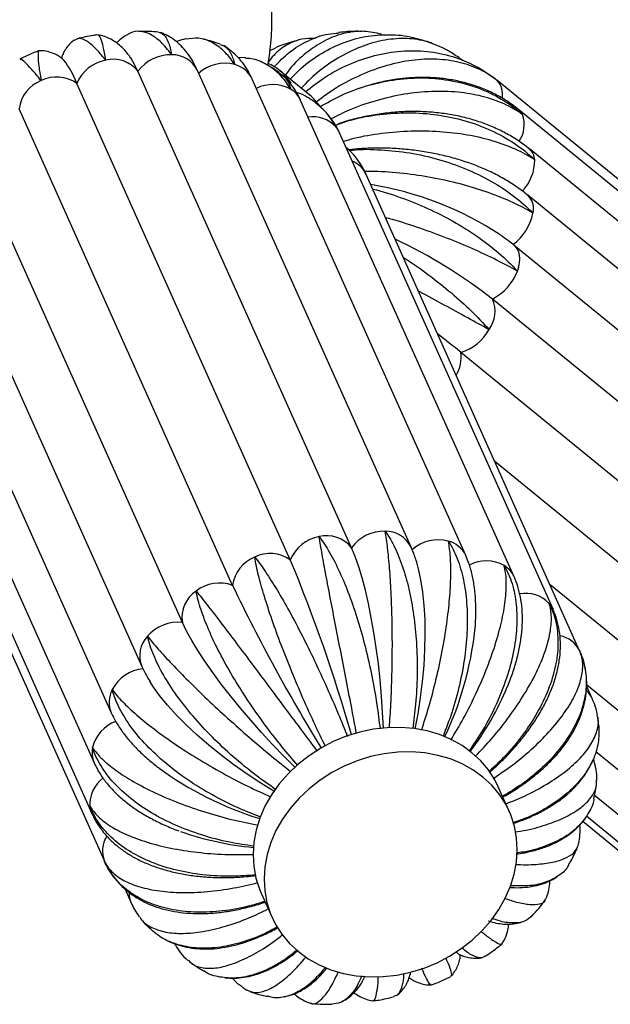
# Model space of a CAD drawing. Header units: millimetres. Extents: x -343 to 343, y -227 to 1579.
# Tile 4 of 6: x 2 to 138, y -227 to 0. Entities that reach past the tile are written whole.
import ezdxf

# ---------------------------------------------------------------- set-up
doc = ezdxf.new("R2010")
doc.units = ezdxf.units.MM

msp = doc.modelspace()

# ---------------------------------------------------------------- linework, layer by layer
at = {"color": 7, "linetype": 'Continuous', "lineweight": 25}
for p, q in [((59.42, -7.13), (60.87, -6.57)), ((53.88, -8.8), (52.23, -8.74)), ((78.39, -121.89), (29.08, -11.89)), ((92.13, -121.73), (42.82, -11.73)), ((68.74, -17.4), (61.84, -11.76)), ((64.25, -124.7), (14.94, -14.7)), ((104.76, -123.7), (55.45, -13.7)), ((63.79, -13.8), (64.35, -14.64)), ((246.69, -123.98), (111.97, -13.98)), ((112.05, -14.05), (111.97, -13.98)), ((115.95, -128.61), (66.63, -18.61)), ((50.93, -130.58), (1.62, -20.58)), ((251.75, -130.78), (117.02, -20.78)), ((124.92, -136.11), (75.61, -26.11)), ((39.34, -139.16), (-9.98, -29.16)), ((254.18, -139.83), (119.46, -29.83)), ((131.07, -145.7), (81.76, -35.7)), ((-19.34, -39.3), (29.97, -149.3)), ((253.82, -150.51), (119.1, -40.51)), ((-26.41, -49.98), (22.9, -159.98)), ((250.7, -162.1), (115.98, -52.1)), ((-30.34, -61.57), (18.97, -171.57)), ((245.65, -174.49), (110.93, -64.49)), ((-30.87, -73.28), (18.44, -183.28)), ((238.34, -186.79), (103.62, -76.79)), ((-27.96, -84.3), (21.35, -194.3)), ((228.98, -197.94), (111.48, -102)), ((218.2, -207.19), (124.24, -130.47)), ((133.98, -156.72), (132.65, -153.77)), ((132.67, -153.49), (207.16, -214.32)), ((135.46, -163), (135.3, -161.08)), ((134.83, -168.93), (196.43, -219.22)), ((114.79, -182.73), (112.27, -177.09)), ((134.5, -179.02), (186.17, -221.2)), ((132.62, -183.82), (177.05, -220.11)), ((131.79, -185.05), (169.72, -216.02)), ((26.02, -200.6), (27.5, -203.89)), ((57.51, -201.64), (60.04, -207.27))]:
    msp.add_line(p, q, dxfattribs=at)
at = {"color": 7, "linetype": 'Continuous', "lineweight": 25, "flags": 128}
for points in [[(29.08, -11.89), (28.22, -10.16), (27.42, -8.83)], [(85.76, -163.52), (85.58, -159.95), (85.33, -156.19), (84.99, -152.43), (84.58, -148.7), (84.1, -145.04), (83.56, -141.48), (82.95, -138.05), (82.29, -134.79), (81.59, -131.72), (80.83, -128.87), (80.04, -126.27), (79.23, -123.94), (78.39, -121.89)], [(93.11, -163.68), (93.76, -160.23), (94.34, -156.5), (94.8, -152.76), (95.14, -149.06), (95.34, -145.43), (95.42, -141.89), (95.36, -138.48), (95.18, -135.23), (94.86, -132.17), (94.42, -129.33), (93.85, -126.74), (93.62, -125.86)], [(65.28, -172.58), (62.76, -170.05), (60.15, -167.32), (57.59, -164.54), (55.11, -161.73), (52.72, -158.92), (50.44, -156.12), (48.31, -153.37), (46.33, -150.69), (44.52, -148.11), (42.9, -145.64), (41.49, -143.31), (40.3, -141.15), (39.34, -139.16)], [(60.44, -178.13), (57.45, -176.29), (54.29, -174.2), (51.22, -172.03), (48.25, -169.79), (45.42, -167.5), (42.74, -165.18), (40.25, -162.85), (37.96, -160.53), (35.9, -158.24), (34.08, -156.01), (32.52, -153.85), (31.81, -152.74)], [(112.27, -177.09), (111.47, -175.51), (110, -173.21), (108.24, -171.11), (106.2, -169.22), (103.91, -167.56), (101.39, -166.16), (98.69, -165.03), (95.82, -164.19), (92.82, -163.64), (89.73, -163.4), (86.59, -163.46), (83.42, -163.82), (80.28, -164.48), (77.18, -165.44), (74.18, -166.67), (71.3, -168.17), (68.58, -169.92), (66.05, -171.9), (63.74, -174.08), (61.69, -176.44), (59.9, -178.95), (58.4, -181.58), (57.22, -184.31), (56.36, -187.1), (55.84, -189.91), (55.65, -192.71), (55.81, -195.48), (56.31, -198.17), (57.15, -200.76), (57.51, -201.64)], [(73.82, -173.8), (71.11, -175.55), (68.58, -177.53), (66.27, -179.71), (64.21, -182.07), (62.42, -184.59), (60.93, -187.22), (59.75, -189.95), (58.89, -192.73), (58.36, -195.54), (58.18, -198.35), (58.34, -201.11), (58.84, -203.81), (59.67, -206.4), (60.83, -208.86), (62.3, -211.15), (64.07, -213.26), (66.11, -215.15), (68.4, -216.8), (70.91, -218.2), (73.62, -219.33), (76.49, -220.17), (79.48, -220.72), (82.57, -220.97), (85.72, -220.91), (88.88, -220.55), (92.03, -219.88), (95.13, -218.93), (98.13, -217.7), (101.01, -216.2), (103.73, -214.45), (106.25, -212.47), (108.56, -210.29), (110.62, -207.93), (112.41, -205.41), (113.9, -202.78), (115.08, -200.05), (115.94, -197.27), (116.47, -194.46), (116.65, -191.65), (116.49, -188.89), (115.99, -186.19), (115.16, -183.6), (114, -181.14), (112.53, -178.85), (110.76, -176.74), (108.72, -174.85), (106.43, -173.2), (103.92, -171.8), (101.21, -170.67), (98.35, -169.83), (95.35, -169.28), (92.26, -169.03), (89.12, -169.09), (85.95, -169.45), (82.8, -170.12), (79.71, -171.07), (76.7, -172.3), (73.82, -173.8)], [(102.53, -215.26), (102.67, -215.38), (103.03, -215.64)], [(91.97, -219.9), (91.96, -220.11), (91.91, -220.51)]]:
    msp.add_lwpolyline(points, dxfattribs=at)
at = {"color": 8, "linetype": 'Continuous', "lineweight": 25, "flags": 128}
for points in [[(117.89, -21.89), (117.51, -21.28), (117.02, -20.78)], [(74.68, -24.67), (75.25, -25.45), (75.61, -26.11)], [(116.68, -58.04), (117, -57.05), (117.19, -56.09), (117.25, -55.18), (117.18, -54.33), (116.99, -53.56), (116.67, -52.89), (116.23, -52.33), (115.98, -52.1)], [(123.99, -134.67), (124.56, -135.45), (124.92, -136.11)], [(18.44, -183.28), (18.16, -182.49), (17.98, -181.54)]]:
    msp.add_lwpolyline(points, dxfattribs=at)
at = {"color": 7, "linetype": 'Continuous', "lineweight": 25}
for centre, radius, start, end in [((0, 0), 60, 349.889, 24.1677), ((36.59, -17.37), 9.29, 88.4059, 143.93), ((-3.55, -21.44), 19.68, 20.0302, 38.1974), ((23.21, -18.15), 8.96, 100.3667, 157.3329), ((23.36, -16.39), 7.27, 38.1849, 104.0721), ((49.13, -19.18), 9.12, 75.4361, 131.702), ((54.64, -20.58), 11.39, 36.5251, 66.7016), ((10.27, -21.41), 8.18, 55.175, 115.8648), ((9.77, -21.68), 8.22, 111.8845, 172.363), ((61.43, -26.32), 11.54, 34.1932, 50.6657), ((70.53, -114), 76.94, 56.7474, 80.8152), ((108.61, -42.31), 11.91, 306.4582, 348.6071), ((39.83, -155.04), 115.13, 51.8594, 65.0025), ((105.25, -53.63), 12.25, 297.6345, 338.9515), ((104.56, -67.35), 6.98, 323.08, 24.1294), ((-78.84, -300.77), 288.9, 50.8335, 52.1905), ((100.41, -66.13), 11.13, 286.7643, 330.9089), ((85.9, -127.37), 9.29, 88.4059, 143.93), ((72.52, -128.15), 8.96, 100.3667, 157.3329), ((72.67, -126.39), 7.27, 38.1849, 104.0721), ((98.44, -129.18), 9.12, 75.4361, 131.702), ((59.08, -131.68), 8.22, 111.8845, 172.363), ((59.58, -131.41), 8.18, 55.175, 115.8648), ((-279.71, -267.59), 372.46, 15.9825, 22.5601), ((47.92, -138.99), 8.93, 70.2903, 127.3774), ((420.09, 46.2), 409.31, 205.5894, 211.5757), ((46.55, -137.98), 7.31, 123.6458, 189.2654), ((38.33, -148.39), 9.29, 83.7607, 139.3039), ((29.21, -132.28), 78.16, 334.8378, 353.6184), ((31.21, -158.92), 9.14, 96.0325, 152.2145), ((51.52, -127.79), 68.11, 322.8602, 337.3238), ((80.4, -109.11), 78.81, 233.8702, 252.866), ((61.88, -122.59), 68.76, 250.4465, 264.8569)]:
    msp.add_arc(centre, radius, start, end, dxfattribs=at)
at = {"color": 8, "linetype": 'Continuous', "lineweight": 25}
for centre, radius, start, end in [((36.95, -14.62), 6.54, 26.2308, 90.9051), ((49.86, -16.33), 6.18, 25.191, 75.3893), ((60.22, -23.38), 8.43, 60.8831, 116.8076), ((108.8, -17.11), 4.46, 347.5282, 43.2529), ((61.3, -21.03), 5.86, 24.471, 58.9324), ((69.45, -29.64), 7.22, 43.5512, 98.4781), ((111.28, -24.2), 6.99, 326.3891, 19.212), ((117.08, -32.56), 3.62, 3.5184, 48.8741), ((76.28, -38.24), 6.04, 24.4744, 68.0643), ((110.57, -32.49), 10.12, 315.9314, 0.8841), ((116.1, -43.61), 4.32, 345.8599, 45.8401), ((95.63, -77.96), 8.08, 329.0994, 8.3528), ((86.26, -124.62), 6.54, 26.2082, 90.9059), ((99.18, -126.33), 6.17, 25.1701, 75.3898), ((109.53, -133.4), 8.45, 60.9099, 117.7802), ((110.61, -131.03), 5.86, 24.1592, 58.9356), ((118.66, -139.88), 7.45, 44.3457, 100.9716), ((36.06, -146.84), 6.57, 136.7127, 202.0107), ((125.39, -148.41), 6.29, 25.1677, 79.1645), ((28.6, -157.56), 6.19, 152.1641, 203.3294), ((128.77, -159.07), 5.72, 24.2692, 46.3582), ((26.85, -170), 8.49, 109.7881, 166.654), ((24.35, -169.2), 5.88, 168.5712, 203.7922), ((25.46, -181.13), 7.49, 126.5951, 183.1239), ((27.34, -191.88), 6.46, 148.1595, 201.6417), ((32.74, -201.56), 5.73, 180.1406, 203.9997)]:
    msp.add_arc(centre, radius, start, end, dxfattribs=at)
at = {"color": 7, "linetype": 'Continuous', "lineweight": 25}
for points, knots in [([(21.6, -9.34), (21.58, -9.32), (20.77, -8.26), (19.21, -6.45), (17.2, -4.8), (15.52, -4.13), (14.72, -4.55), (14.34, -4.76)], [0, 0, 0, 0, 0.0051231, 0.2568092, 0.5157985, 0.7674883, 1, 1, 1, 1]), ([(19.69, -3.48), (19.39, -3.52), (17.82, -3.73), (16.27, -4.1), (15.01, -4.4)], [0, 0, 0, 0, 0.190341, 1, 1, 1, 1]), ([(19.79, -3.52), (19.81, -3.51), (20, -3.36), (20.41, -4.19), (21, -6.06), (21.39, -8.1), (21.59, -9.31), (21.6, -9.34)], [0, 0, 0, 0, 0.0432932, 0.363118, 0.6738836, 0.9936742, 1, 1, 1, 1]), ([(27.41, -8.86), (27.14, -8.47), (26.56, -7.62), (25.49, -6.45), (24.23, -5.36), (22.86, -4.49), (21.39, -3.82), (20.32, -3.58), (19.8, -3.47)], [0, 0, 0, 0, 0.164272, 0.362211, 0.537747, 0.699929, 0.854436, 1, 1, 1, 1]), ([(27.16, -3.21), (26.93, -3.31), (26.19, -3.64), (25.16, -4.38), (24.48, -5.04), (24.16, -5.36)], [0, 0, 0, 0, 0.197037, 0.613543, 1, 1, 1, 1]), ([(36.85, -8.08), (36.83, -8.05), (36.02, -6.93), (34.38, -5), (31.93, -3.17), (29.53, -2.57), (27.93, -2.62), (27.19, -3.17), (27.16, -3.19)], [0, 0, 0, 0, 0.004943, 0.247784, 0.497671, 0.740515, 0.990431, 1, 1, 1, 1]), ([(33.82, -2.87), (33.12, -2.81), (31.61, -2.68), (30.09, -2.7), (29.27, -2.72)], [0, 0, 0, 0, 0.458745, 1, 1, 1, 1]), ([(33.82, -2.85), (34.25, -2.98), (35.12, -3.24), (36.13, -5.05), (36.64, -6.92), (36.84, -8.05), (36.85, -8.08)], [0, 0, 0, 0, 0.328829, 0.656326, 0.993334, 1, 1, 1, 1]), ([(42.82, -11.73), (42.62, -11.3), (42.09, -10.16), (41.09, -8.48), (39.79, -6.78), (38.37, -5.34), (36.83, -4.19), (35.47, -3.38), (34.58, -3.08), (34.29, -2.98)], [0, 0, 0, 0, 0.113118, 0.303017, 0.476145, 0.635905, 0.78623, 0.930452, 1, 1, 1, 1]), ([(40.16, -4.43), (40.13, -4.43), (39.48, -4.52), (38.74, -4.75), (38.08, -5.06), (37.98, -5.1)], [0, 0, 0, 0, 0.03025, 0.854078, 1, 1, 1, 1]), ([(51.42, -10.35), (51.41, -10.33), (50.62, -9.13), (48.93, -7.05), (46.13, -5.04), (43.17, -4.06), (41.15, -4.33), (40.17, -4.47)], [0, 0, 0, 0, 0.005106, 0.255953, 0.514078, 0.764929, 1, 1, 1, 1]), ([(48.06, -5.61), (46.83, -5.21), (45.55, -4.78), (44.23, -4.5), (44.16, -4.49)], [0, 0, 0, 0, 0.951283, 1, 1, 1, 1]), ([(70.07, -4.31), (68.99, -4.29), (66.74, -4.27), (63.49, -5.67), (60.88, -7.51), (59.57, -9.26), (59.16, -9.81)], [0, 0, 0, 0, 0.2660525, 0.5593574, 0.8611748, 1, 1, 1, 1]), ([(60.53, -10.87), (61.66, -9.69), (64.01, -7.25), (68.26, -4.77), (72.12, -3.29), (74.61, -3.12), (75.42, -3.07)], [0, 0, 0, 0, 0.269893, 0.559077, 0.856654, 1, 1, 1, 1]), ([(85.29, -3.35), (83.95, -3.06), (81.18, -2.45), (76.87, -2.95), (72.52, -4.49), (68.38, -7.17), (65.18, -9.98), (63.57, -12.14), (63.09, -12.79)], [0, 0, 0, 0, 0.1791355, 0.3679188, 0.5509915, 0.7393774, 0.9223862, 1, 1, 1, 1]), ([(64.25, -13.73), (65.04, -12.89), (67.26, -10.51), (71.48, -7.59), (76.73, -5.04), (82.21, -3.59), (87.79, -3.37), (91.64, -3.69), (93.52, -4.39), (93.62, -4.43)], [0, 0, 0, 0, 0.098339, 0.278496, 0.453642, 0.633871, 0.80937, 0.98998, 1, 1, 1, 1]), ([(99.75, -6.64), (98.31, -6), (95.46, -4.74), (90.61, -4.18), (85.59, -4.62), (80.38, -6.15), (75.29, -8.7), (70.64, -11.9), (67.95, -14.58), (66.75, -15.77)], [0, 0, 0, 0, 0.149301, 0.294473, 0.443873, 0.588754, 0.737839, 0.882669, 1, 1, 1, 1]), ([(80.79, -2.69), (80.65, -2.69), (79.24, -2.64), (77.43, -2.72), (75.78, -2.92), (75.41, -2.96)], [0, 0, 0, 0, 0.0749301, 0.7891083, 1, 1, 1, 1]), ([(97.11, -5.53), (96.54, -5.31), (95.4, -4.88), (94.21, -4.58), (93.61, -4.44)], [0, 0, 0, 0, 0.4956066, 1, 1, 1, 1]), ([(14.33, -4.74), (14.2, -4.83), (13.68, -5.18), (12.95, -5.97), (12.19, -7.03), (11.67, -8.02), (11.48, -8.61), (11.39, -8.86)], [0, 0, 0, 0, 0.084572, 0.340259, 0.585976, 0.824512, 1, 1, 1, 1]), ([(48.02, -5.74), (48.35, -5.82), (49.35, -6.04), (50.52, -7.54), (51.19, -9.27), (51.42, -10.33), (51.42, -10.35)], [0, 0, 0, 0, 0.191073, 0.585788, 0.991965, 1, 1, 1, 1]), ([(55.45, -13.7), (55.23, -13.23), (54.68, -12.08), (53.63, -10.39), (52.26, -8.7), (50.69, -7.19), (49.49, -6.39), (48.87, -5.98)], [0, 0, 0, 0, 0.150155, 0.370934, 0.581926, 0.785757, 1, 1, 1, 1]), ([(66.35, -4.65), (65.89, -4.77), (64.12, -5.22), (62.27, -5.84), (60.92, -6.4), (60.82, -6.45)], [0, 0, 0, 0, 0.247924, 0.943599, 1, 1, 1, 1]), ([(104.13, -9.5), (103.8, -9.25), (102.66, -8.36), (101.2, -7.39), (100, -6.8), (99.73, -6.67)], [0, 0, 0, 0, 0.237753, 0.826271, 1, 1, 1, 1]), ([(6.23, -7.16), (6.2, -7.17), (4.78, -7.68), (3.3, -8.34), (1.9, -9.08), (1.8, -9.13)], [0, 0, 0, 0, 0.019986, 0.9310506, 1, 1, 1, 1]), ([(6.28, -7.29), (6.21, -7.28), (6, -7.25), (5.96, -8.35), (6.15, -10.55), (6.48, -12.75), (6.7, -14.03), (6.7, -14.05)], [0, 0, 0, 0, 0.122496, 0.415843, 0.700882, 0.994198, 1, 1, 1, 1]), ([(12.02, -9.37), (11.89, -9.26), (11.52, -8.91), (10.68, -8.33), (9.51, -7.73), (8.16, -7.32), (7.07, -7.12), (6.45, -7.16), (6.32, -7.17)], [0, 0, 0, 0, 0.103454, 0.310195, 0.518056, 0.7304, 0.94637, 1, 1, 1, 1]), ([(64.32, -16.01), (64.31, -15.99), (63.57, -14.73), (61.87, -12.47), (58.79, -10.19), (56.07, -9), (54.33, -8.94), (53.88, -8.93)], [0, 0, 0, 0, 0.005993, 0.300411, 0.603372, 0.897794, 1, 1, 1, 1]), ([(67.79, -16.62), (69.19, -15.5), (72.34, -12.99), (77.74, -10.18), (83.76, -8.07), (89.84, -7.07), (95.92, -7.14), (101.72, -8.31), (107.17, -10.56), (110.46, -12.75), (112.02, -14.03), (112.05, -14.05)], [0, 0, 0, 0, 0.103026, 0.232169, 0.35772, 0.486914, 0.612717, 0.742185, 0.867985, 0.997439, 1, 1, 1, 1]), ([(112.05, -14.05), (112.03, -14.03), (110.8, -13.04), (108.07, -11.33), (103.35, -9.69), (98.05, -8.97), (92.43, -9.22), (86.53, -10.44), (80.66, -12.59), (75.08, -15.43), (71.74, -17.88), (70.16, -19.04)], [0, 0, 0, 0, 0.002548, 0.127743, 0.256571, 0.381768, 0.510611, 0.635556, 0.764127, 0.889029, 1, 1, 1, 1]), ([(6.7, -14.05), (6.69, -14.03), (5.9, -13.04), (4.47, -11.32), (2.94, -9.72), (2.05, -9.01), (1.9, -9.19), (1.86, -9.25)], [0, 0, 0, 0, 0.005799, 0.290689, 0.583845, 0.868739, 1, 1, 1, 1]), ([(61.63, -12.14), (61.01, -11.71), (60.12, -11.1), (59.18, -10.6), (58.89, -10.44)], [0, 0, 0, 0, 0.700669, 1, 1, 1, 1]), ([(61.6, -12.19), (62.13, -12.56), (63.37, -13.44), (64.05, -15), (64.32, -16), (64.32, -16.01)], [0, 0, 0, 0, 0.423496, 0.988817, 1, 1, 1, 1]), ([(66.63, -18.61), (66.4, -18.11), (65.81, -16.88), (64.6, -15.07), (63.41, -13.59), (62.59, -12.9), (62.39, -12.72)], [0, 0, 0, 0, 0.2240762, 0.5611831, 0.8899713, 1, 1, 1, 1]), ([(71.04, -20.1), (72.68, -19.18), (76.29, -17.12), (82.31, -15.01), (88.83, -13.63), (95.32, -13.28), (101.69, -13.93), (107.65, -15.57), (113.13, -18.18), (116.36, -20.53), (117.86, -21.87), (117.89, -21.89)], [0, 0, 0, 0, 0.106188, 0.234876, 0.359984, 0.488723, 0.614083, 0.743094, 0.868451, 0.997448, 1, 1, 1, 1]), ([(117.02, -20.78), (116.53, -20.39), (115.22, -19.36), (112.94, -17.9), (110.14, -16.46), (107.17, -15.28), (104.06, -14.36), (100.82, -13.72), (97.48, -13.36), (94.06, -13.29), (90.58, -13.49), (87.07, -14), (84.42, -14.54), (82.96, -14.99), (82.65, -15.08)], [0, 0, 0, 0, 0.054875, 0.144809, 0.235008, 0.325712, 0.416985, 0.508843, 0.601259, 0.694173, 0.787503, 0.881161, 0.975063, 1, 1, 1, 1]), ([(82, -15.28), (81.36, -15.45), (80.56, -15.67), (79.77, -15.97), (79.61, -16.04)], [0, 0, 0, 0, 0.794666, 1, 1, 1, 1]), ([(69.07, -18.46), (68.8, -18.28), (67.9, -17.66), (66.76, -17.1), (65.87, -16.81), (65.72, -16.76)], [0, 0, 0, 0, 0.2585714, 0.873438, 1, 1, 1, 1]), ([(117.89, -21.89), (117.86, -21.88), (116.58, -20.95), (113.69, -19.3), (108.68, -17.57), (103, -16.6), (96.93, -16.44), (90.53, -17.09), (84.12, -18.56), (78.4, -20.48), (75.08, -22.18), (73.72, -22.87)], [0, 0, 0, 0, 0.002613, 0.130965, 0.263042, 0.391397, 0.523489, 0.651585, 0.783399, 0.911451, 1, 1, 1, 1]), ([(74.68, -24.67), (74.66, -24.65), (73.98, -23.33), (72.39, -20.93), (70.18, -19.27), (69.08, -18.44)], [0, 0, 0, 0, 0.010115, 0.507031, 1, 1, 1, 1]), ([(73.33, -22.41), (73.04, -22.04), (72.66, -21.55), (72.23, -21.12), (72.12, -21.01)], [0, 0, 0, 0, 0.7525915, 1, 1, 1, 1]), ([(73.32, -22.42), (73.84, -23.11), (74.37, -23.81), (74.67, -24.65), (74.68, -24.67)], [0, 0, 0, 0, 0.978444, 1, 1, 1, 1]), ([(74.67, -24.33), (75.85, -23.91), (79.13, -22.75), (84.85, -21.75), (91.61, -21.33), (98.26, -21.82), (104.72, -23.19), (110.69, -25.4), (116.11, -28.42), (119.23, -30.92), (120.66, -32.31), (120.69, -32.34)], [0, 0, 0, 0, 0.0749898, 0.2081693, 0.3376444, 0.470877, 0.6006124, 0.7341267, 0.8638592, 0.9973592, 1, 1, 1, 1]), ([(119.46, -29.83), (118.97, -29.45), (117.67, -28.42), (115.36, -26.91), (112.49, -25.38), (109.44, -24.07), (106.21, -22.99), (102.85, -22.15), (99.36, -21.57), (95.78, -21.23), (92.14, -21.14), (88.46, -21.31), (84.78, -21.73), (81.11, -22.4), (77.9, -23.17), (75.96, -23.82), (75.19, -24.07)], [0, 0, 0, 0, 0.043633, 0.117555, 0.191886, 0.266803, 0.342186, 0.41791, 0.49386, 0.569943, 0.646085, 0.722242, 0.7984, 0.874562, 0.950739, 1, 1, 1, 1]), ([(75.61, -26.11), (75.37, -25.6), (74.83, -24.47), (74.11, -23.43), (73.71, -22.86)], [0, 0, 0, 0, 0.447395, 1, 1, 1, 1]), ([(120.69, -32.34), (120.67, -32.32), (119.32, -31.43), (116.3, -29.8), (111.06, -27.88), (105.13, -26.51), (98.8, -25.77), (92.13, -25.64), (85.45, -26.2), (80.14, -27.04), (77.3, -27.89), (76.51, -28.12)], [0, 0, 0, 0, 0.00272, 0.136343, 0.273844, 0.407469, 0.544985, 0.678342, 0.815569, 0.948879, 1, 1, 1, 1]), ([(81.76, -35.7), (81.51, -35.19), (80.92, -33.96), (79.71, -32.14), (78.39, -30.54), (77.43, -29.71), (77.08, -29.4)], [0, 0, 0, 0, 0.213122, 0.520102, 0.825479, 1, 1, 1, 1]), ([(119.1, -40.51), (118.64, -40.14), (117.33, -39.11), (115.01, -37.55), (112.1, -35.88), (108.99, -34.4), (105.72, -33.11), (102.31, -32.01), (98.79, -31.12), (95.18, -30.43), (91.51, -29.94), (87.81, -29.66), (84.09, -29.6), (80.73, -29.71), (78.64, -29.94), (77.77, -30.03)], [0, 0, 0, 0, 0.045465, 0.126912, 0.208558, 0.290409, 0.372229, 0.453929, 0.535478, 0.616885, 0.698182, 0.779416, 0.860644, 0.941921, 1, 1, 1, 1]), ([(77.92, -30.17), (78.15, -30.14), (80.5, -29.83), (85.21, -29.96), (91.89, -30.63), (98.46, -32.11), (104.81, -34.3), (110.64, -37.13), (115.89, -40.57), (118.89, -43.22), (120.26, -44.64), (120.28, -44.66)], [0, 0, 0, 0, 0.015514, 0.157257, 0.295057, 0.436856, 0.574933, 0.717032, 0.855106, 0.997189, 1, 1, 1, 1]), ([(120.28, -44.66), (120.25, -44.65), (118.84, -43.79), (115.7, -42.13), (110.32, -39.94), (104.29, -38.05), (97.89, -36.57), (91.21, -35.54), (85.66, -35.01), (82.43, -35.01), (81.41, -35.01)], [0, 0, 0, 0, 0.003094, 0.155085, 0.311487, 0.463481, 0.619901, 0.771589, 0.927679, 1, 1, 1, 1]), ([(83.27, -39.09), (83.31, -39.09), (85.39, -39.53), (89.69, -40.98), (95.91, -43.42), (101.95, -46.5), (107.5, -49.96), (112.5, -53.82), (115.35, -56.58), (116.66, -58.01), (116.68, -58.04)], [0, 0, 0, 0, 0.003077, 0.166088, 0.333829, 0.497167, 0.665263, 0.828597, 0.996675, 1, 1, 1, 1]), ([(116.68, -58.04), (116.65, -58.02), (115.18, -57.18), (111.94, -55.45), (106.52, -52.91), (100.53, -50.42), (94.29, -48.14), (89.42, -46.53), (86.77, -45.81), (86.22, -45.66)], [0, 0, 0, 0, 0.003811, 0.191047, 0.383715, 0.570953, 0.763644, 0.950505, 1, 1, 1, 1]), ([(115.98, -52.1), (115.54, -51.75), (114.54, -50.94), (113.42, -50.17), (112.8, -49.74)], [0, 0, 0, 0, 0.435526, 1, 1, 1, 1]), ([(90.33, -54.83), (90.49, -54.93), (92.52, -56.19), (96.33, -58.97), (101.49, -63.02), (106.16, -67.26), (108.87, -70.09), (110.12, -71.51), (110.14, -71.54)], [0, 0, 0, 0, 0.0204897, 0.2606553, 0.5078165, 0.7479767, 0.9951114, 1, 1, 1, 1]), ([(110.14, -71.54), (110.11, -71.52), (108.58, -70.67), (105.28, -68.85), (99.9, -65.91), (95.99, -63.79), (93.94, -62.69), (93.83, -62.64)], [0, 0, 0, 0, 0.006557, 0.328702, 0.660194, 0.982344, 1, 1, 1, 1]), ([(87.13, -163.46), (87.25, -161.65), (87.53, -157.63), (87.75, -151.24), (87.84, -144.51), (87.77, -138.07), (87.55, -131.99), (87.2, -126.56), (86.74, -121.82), (86.36, -119.24), (86.16, -118.1), (86.16, -118.08)], [0, 0, 0, 0, 0.105648, 0.234413, 0.359597, 0.488414, 0.61385, 0.742939, 0.868371, 0.997447, 1, 1, 1, 1]), ([(86.16, -118.08), (86.18, -118.1), (86.98, -119.23), (88.5, -121.84), (90.38, -126.57), (91.87, -132.08), (92.91, -138.13), (93.5, -144.64), (93.6, -151.31), (93.3, -157.76), (92.76, -161.78), (92.51, -163.65)], [0, 0, 0, 0, 0.002553, 0.127967, 0.25702, 0.382436, 0.511504, 0.636667, 0.765464, 0.890584, 1, 1, 1, 1]), ([(79.53, -164.76), (79.2, -162.99), (78.46, -159.07), (77.24, -152.79), (75.95, -146.16), (74.7, -139.76), (73.52, -133.66), (72.47, -128.15), (71.58, -123.28), (71.11, -120.57), (70.91, -119.36), (70.91, -119.34)], [0, 0, 0, 0, 0.1064872, 0.2351318, 0.3601982, 0.4888941, 0.6142119, 0.7431799, 0.8684949, 0.9974492, 1, 1, 1, 1]), ([(70.91, -119.34), (70.92, -119.36), (71.73, -120.42), (73.36, -122.89), (75.68, -127.41), (77.88, -132.74), (79.88, -138.61), (81.65, -144.96), (83.12, -151.49), (84.27, -157.86), (84.75, -161.85), (84.98, -163.73)], [0, 0, 0, 0, 0.002549, 0.12776, 0.256604, 0.381817, 0.510676, 0.635638, 0.764226, 0.889143, 1, 1, 1, 1]), ([(94.55, -164.05), (95.13, -162.26), (96.39, -158.34), (98, -152.13), (99.4, -145.63), (100.43, -139.42), (101.1, -133.58), (101.38, -128.38), (101.28, -123.88), (100.96, -121.44), (100.74, -120.37), (100.73, -120.35)], [0, 0, 0, 0, 0.107097, 0.235654, 0.360635, 0.489243, 0.614475, 0.743355, 0.868585, 0.997451, 1, 1, 1, 1]), ([(100.73, -120.35), (100.75, -120.38), (101.53, -121.58), (102.91, -124.31), (104.32, -129.14), (105.09, -134.68), (105.19, -140.68), (104.62, -147.07), (103.41, -153.56), (101.72, -159.79), (100.23, -163.63), (99.52, -165.43)], [0, 0, 0, 0, 0.002552, 0.12791, 0.256906, 0.382266, 0.511276, 0.636384, 0.765123, 0.890188, 1, 1, 1, 1]), ([(93.63, -125.96), (93.6, -125.83), (93.33, -124.74), (92.82, -123.34), (92.3, -122.11), (92.13, -121.73)], [0, 0, 0, 0, 0.081475, 0.715536, 1, 1, 1, 1]), ([(72.33, -167.75), (71.54, -166.11), (69.81, -162.52), (67.18, -156.67), (64.53, -150.45), (62.12, -144.36), (59.97, -138.47), (58.2, -133.05), (56.84, -128.16), (56.24, -125.36), (56.02, -124.07), (56.02, -124.05)], [0, 0, 0, 0, 0.107531, 0.236025, 0.360946, 0.489491, 0.614663, 0.74348, 0.868649, 0.997452, 1, 1, 1, 1]), ([(56.02, -124.05), (56.03, -124.07), (56.82, -125.06), (58.51, -127.37), (61.21, -131.61), (64.07, -136.59), (66.97, -142.07), (69.89, -148.01), (72.69, -154.1), (75.27, -160.03), (76.76, -163.74), (77.46, -165.49)], [0, 0, 0, 0, 0.002547, 0.12769, 0.256464, 0.381608, 0.510397, 0.63529, 0.763807, 0.888656, 1, 1, 1, 1]), ([(106.86, -141.03), (106.88, -140.86), (107.03, -139.58), (107.12, -137.27), (107.09, -134.12), (106.82, -131.07), (106.29, -128.15), (105.6, -125.69), (105, -124.26), (104.76, -123.7)], [0, 0, 0, 0, 0.025525, 0.19433, 0.365247, 0.538408, 0.713417, 0.888062, 1, 1, 1, 1]), ([(101.31, -166.3), (102.29, -164.67), (104.44, -161.09), (107.28, -155.39), (109.83, -149.43), (111.83, -143.71), (113.26, -138.32), (114.06, -133.5), (114.22, -129.31), (113.91, -127.04), (113.64, -126.03), (113.64, -126.01)], [0, 0, 0, 0, 0.107629, 0.236109, 0.361016, 0.489547, 0.614705, 0.743508, 0.868663, 0.997452, 1, 1, 1, 1]), ([(113.64, -126.01), (113.65, -126.04), (114.39, -127.31), (115.6, -130.12), (116.55, -134.94), (116.64, -140.34), (115.87, -146.08), (114.27, -152.09), (111.89, -158.08), (108.97, -163.79), (106.61, -167.24), (105.51, -168.87)], [0, 0, 0, 0, 0.002548, 0.127746, 0.256577, 0.381777, 0.510622, 0.63557, 0.764144, 0.889049, 1, 1, 1, 1]), ([(114.37, -154.01), (114.6, -153.46), (115.28, -151.85), (116.15, -149.17), (117, -146.01), (117.57, -142.87), (117.87, -139.79), (117.88, -136.78), (117.58, -134), (117.02, -131.46), (116.43, -129.72), (116.03, -128.8), (115.95, -128.61)], [0, 0, 0, 0, 0.060346, 0.177382, 0.295366, 0.414274, 0.533857, 0.653192, 0.770997, 0.87424, 0.973584, 1, 1, 1, 1]), ([(65.98, -172.15), (64.78, -170.76), (62.16, -167.72), (58.25, -162.63), (54.37, -157.09), (50.88, -151.56), (47.83, -146.09), (45.36, -140.92), (43.53, -136.12), (42.76, -133.26), (42.51, -131.92), (42.5, -131.89)], [0, 0, 0, 0, 0.107648, 0.236125, 0.361029, 0.489558, 0.614713, 0.743514, 0.868666, 0.997452, 1, 1, 1, 1]), ([(42.5, -131.89), (42.52, -131.91), (43.27, -132.85), (44.98, -135), (47.97, -138.87), (51.39, -143.38), (55.08, -148.3), (59.02, -153.57), (63.02, -158.94), (66.89, -164.13), (69.29, -167.33), (70.43, -168.84)], [0, 0, 0, 0, 0.002549, 0.127752, 0.256589, 0.381794, 0.510645, 0.635599, 0.764179, 0.889089, 1, 1, 1, 1]), ([(106.97, -170.08), (108.27, -168.71), (111.14, -165.69), (114.96, -160.81), (118.44, -155.65), (121.18, -150.65), (123.19, -145.87), (124.35, -141.56), (124.68, -137.75), (124.32, -135.64), (124, -134.69), (123.99, -134.67)], [0, 0, 0, 0, 0.107172, 0.235718, 0.360689, 0.489286, 0.614508, 0.743377, 0.868596, 0.997451, 1, 1, 1, 1]), ([(110.2, -173.78), (110.52, -173.5), (111.77, -172.44), (113.79, -170.47), (116.21, -167.88), (118.42, -165.2), (120.42, -162.44), (122.18, -159.61), (123.69, -156.73), (124.91, -153.81), (125.83, -150.88), (126.42, -147.97), (126.68, -145.13), (126.6, -142.37), (126.18, -139.76), (125.58, -137.68), (125.08, -136.5), (124.92, -136.11)], [0, 0, 0, 0, 0.0253657, 0.0978872, 0.1707055, 0.2438961, 0.3175215, 0.3916131, 0.4661398, 0.540955, 0.6155934, 0.689474, 0.7619221, 0.832383, 0.9006179, 0.9667493, 1, 1, 1, 1]), ([(123.99, -134.67), (124, -134.7), (124.68, -136.02), (125.71, -138.88), (126.23, -143.59), (125.73, -148.69), (124.24, -153.96), (121.78, -159.34), (118.45, -164.58), (114.58, -169.41), (111.6, -172.23), (110.21, -173.54)], [0, 0, 0, 0, 0.002556, 0.128108, 0.257303, 0.382857, 0.512067, 0.637369, 0.766307, 0.891564, 1, 1, 1, 1]), ([(60.87, -177.69), (59.36, -176.64), (56.02, -174.33), (51.07, -170.24), (46.15, -165.64), (41.75, -160.87), (37.92, -156), (34.83, -151.24), (32.54, -146.63), (31.6, -143.75), (31.29, -142.36), (31.28, -142.34)], [0, 0, 0, 0, 0.106826, 0.235422, 0.360441, 0.489088, 0.614358, 0.743277, 0.868545, 0.99745, 1, 1, 1, 1]), ([(31.28, -142.34), (31.3, -142.35), (32, -143.24), (33.67, -145.24), (36.85, -148.71), (40.69, -152.65), (45.01, -156.85), (49.78, -161.28), (54.77, -165.69), (59.69, -169.88), (62.85, -172.38), (64.33, -173.55)], [0, 0, 0, 0, 0.002553, 0.12795, 0.256986, 0.382386, 0.511437, 0.636584, 0.765364, 0.890467, 1, 1, 1, 1]), ([(111.19, -175.14), (112.7, -174.11), (116.04, -171.83), (120.52, -168.02), (124.62, -163.87), (127.86, -159.76), (130.21, -155.74), (131.57, -152.01), (131.94, -148.62), (131.5, -146.66), (131.09, -145.76), (131.08, -145.74)], [0, 0, 0, 0, 0.105594, 0.234367, 0.359558, 0.488383, 0.613826, 0.742923, 0.868363, 0.997447, 1, 1, 1, 1]), ([(131.08, -145.74), (131.1, -145.77), (131.7, -147.13), (132.55, -150), (132.71, -154.49), (131.75, -159.15), (129.71, -163.78), (126.64, -168.34), (122.65, -172.6), (118.17, -176.35), (114.8, -178.39), (113.26, -179.31)], [0, 0, 0, 0, 0.002564, 0.128551, 0.258193, 0.384181, 0.513838, 0.639573, 0.768957, 0.894648, 1, 1, 1, 1]), ([(113.32, -179.45), (113.55, -179.32), (114.83, -178.63), (117, -177.23), (119.79, -175.25), (122.37, -173.12), (124.72, -170.87), (126.83, -168.49), (128.65, -166), (130.16, -163.43), (131.33, -160.8), (132.16, -158.16), (132.63, -155.54), (132.75, -152.97), (132.53, -150.48), (132.03, -148.12), (131.44, -146.66), (131.16, -145.96)], [0, 0, 0, 0, 0.016195, 0.089291, 0.162814, 0.236804, 0.311244, 0.386012, 0.460697, 0.534729, 0.607429, 0.678205, 0.746758, 0.813157, 0.877765, 0.941111, 1, 1, 1, 1]), ([(29.97, -149.3), (30.17, -149.72), (30.72, -150.9), (31.42, -152.07), (31.87, -152.82)], [0, 0, 0, 0, 0.35824, 1, 1, 1, 1]), ([(57.33, -184.03), (55.62, -183.37), (51.79, -181.9), (46.12, -179), (40.44, -175.51), (35.35, -171.67), (30.91, -167.53), (27.33, -163.28), (24.64, -158.96), (23.52, -156.11), (23.13, -154.69), (23.13, -154.66)], [0, 0, 0, 0, 0.104996, 0.233855, 0.35913, 0.488041, 0.613568, 0.742751, 0.868275, 0.997445, 1, 1, 1, 1]), ([(23.13, -154.66), (23.14, -154.68), (23.77, -155.54), (25.37, -157.4), (28.62, -160.45), (32.71, -163.76), (37.45, -167.16), (42.8, -170.6), (48.5, -173.9), (54.21, -176.92), (57.94, -178.62), (59.69, -179.41)], [0, 0, 0, 0, 0.002552, 0.127909, 0.256904, 0.382263, 0.511272, 0.636379, 0.765117, 0.890181, 1, 1, 1, 1]), ([(135.16, -160.49), (135.07, -160.02), (134.82, -158.73), (134.31, -157.51), (133.98, -156.72)], [0, 0, 0, 0, 0.356906, 1, 1, 1, 1]), ([(22.9, -159.98), (23.12, -160.44), (23.71, -161.68), (24.91, -163.64), (26.58, -165.88), (28.54, -168.07), (30.79, -170.22), (32.62, -171.79), (33.76, -172.63), (34, -172.8)], [0, 0, 0, 0, 0.097008, 0.260944, 0.429848, 0.603742, 0.779442, 0.954312, 1, 1, 1, 1]), ([(114.03, -181.03), (115.49, -180.45), (118.93, -179.07), (123.58, -176.52), (127.96, -173.53), (131.39, -170.42), (133.87, -167.24), (135.17, -164.16), (135.57, -161.87), (135.17, -160.74), (135.09, -160.5)], [0, 0, 0, 0, 0.10636, 0.250566, 0.39076, 0.535022, 0.675498, 0.820065, 0.960538, 1, 1, 1, 1]), ([(135.46, -163), (135.49, -164.31), (135.56, -167), (134.25, -171.02), (131.93, -174.89), (128.52, -178.48), (124.2, -181.59), (119.85, -183.96), (116.77, -185), (115.63, -185.4)], [0, 0, 0, 0, 0.143712, 0.295402, 0.451509, 0.602894, 0.758673, 0.910005, 1, 1, 1, 1]), ([(55.85, -190.8), (53.98, -190.53), (49.86, -189.95), (43.74, -188.3), (37.63, -186.02), (32.13, -183.2), (27.29, -179.9), (23.36, -176.25), (20.36, -172.28), (19.06, -169.5), (18.6, -168.06), (18.59, -168.04)], [0, 0, 0, 0, 0.106622, 0.235247, 0.360294, 0.488971, 0.61427, 0.743219, 0.868515, 0.99745, 1, 1, 1, 1]), ([(18.59, -168.04), (18.6, -168.05), (19.16, -168.9), (20.64, -170.64), (23.84, -173.3), (28, -175.96), (32.92, -178.51), (38.55, -180.9), (44.63, -183), (50.81, -184.75), (54.9, -185.57), (56.83, -185.96)], [0, 0, 0, 0, 0.002548, 0.127744, 0.256572, 0.381769, 0.510612, 0.635558, 0.764129, 0.889031, 1, 1, 1, 1]), ([(18.97, -171.57), (19.2, -172.06), (19.79, -173.29), (21, -175.18), (22.61, -177.21), (24.52, -179.16), (26.73, -181.01), (29.21, -182.75), (31.93, -184.35), (34.88, -185.8), (37.09, -186.76), (38.35, -187.19), (38.51, -187.24)], [0, 0, 0, 0, 0.068939, 0.173949, 0.281635, 0.393196, 0.508219, 0.625767, 0.744672, 0.863826, 0.982564, 1, 1, 1, 1]), ([(115.67, -185.59), (116.44, -185.32), (118.28, -184.7), (120.98, -183.5), (123.77, -182.01), (126.34, -180.33), (128.66, -178.47), (130.61, -176.51), (132.2, -174.5), (133.36, -172.68), (133.89, -171.45), (134.1, -170.95)], [0, 0, 0, 0, 0.090426, 0.215088, 0.340705, 0.466882, 0.592457, 0.71598, 0.823586, 0.927581, 1, 1, 1, 1]), ([(135.01, -175.67), (135.02, -175.39), (135.05, -174.34), (134.82, -172.63), (134.43, -171.25), (134.25, -170.62)], [0, 0, 0, 0, 0.163343, 0.613924, 1, 1, 1, 1]), ([(116.13, -187.52), (117.01, -187.38), (119.85, -186.93), (123.92, -185.73), (128.24, -183.98), (131.56, -181.91), (133.83, -179.6), (134.99, -177.49), (134.94, -176.15), (134.92, -175.67)], [0, 0, 0, 0, 0.074926, 0.242957, 0.406315, 0.574413, 0.738099, 0.906552, 1, 1, 1, 1]), ([(134.32, -179.84), (134.48, -179.2), (134.74, -178.14), (134.88, -177.06), (134.94, -176.63)], [0, 0, 0, 0, 0.6022122, 1, 1, 1, 1]), ([(56.31, -197.43), (54.42, -197.58), (50.28, -197.9), (44.09, -197.52), (37.9, -196.46), (32.29, -194.69), (27.3, -192.25), (23.19, -189.24), (19.99, -185.67), (18.53, -182.99), (17.99, -181.57), (17.98, -181.54)], [0, 0, 0, 0, 0.107465, 0.235969, 0.360898, 0.489453, 0.614634, 0.743461, 0.868639, 0.997452, 1, 1, 1, 1]), ([(17.98, -181.54), (17.99, -181.56), (18.46, -182.41), (19.8, -184.08), (22.83, -186.37), (26.86, -188.42), (31.71, -190.13), (37.32, -191.47), (43.44, -192.36), (49.63, -192.83), (53.75, -192.74), (55.66, -192.7)], [0, 0, 0, 0, 0.0025556, 0.1281078, 0.257303, 0.382857, 0.5120671, 0.6373686, 0.7663066, 0.8915644, 1, 1, 1, 1]), ([(134.34, -179.85), (134.34, -179.88), (134.24, -181.17), (133.05, -183.45), (130.74, -186.51), (127.29, -189.06), (123, -190.95), (119.3, -192.05), (116.95, -192.29), (116.47, -192.34)], [0, 0, 0, 0, 0.004793, 0.192361, 0.385391, 0.572582, 0.765205, 0.952331, 1, 1, 1, 1]), ([(18.44, -183.28), (18.68, -183.78), (19.28, -185.01), (20.48, -186.85), (22.06, -188.76), (23.91, -190.51), (26.01, -192.11), (28.37, -193.55), (30.98, -194.8), (33.81, -195.87), (36.85, -196.73), (40.06, -197.38), (43.41, -197.82), (46.87, -198.05), (50.4, -198.06), (53.57, -197.91), (55.56, -197.68), (56.35, -197.59)], [0, 0, 0, 0, 0.043592, 0.106611, 0.170281, 0.235327, 0.302136, 0.37089, 0.441495, 0.513593, 0.586666, 0.660196, 0.733722, 0.807031, 0.880051, 0.952783, 1, 1, 1, 1]), ([(116.47, -192.61), (116.49, -192.61), (117.56, -192.5), (119.55, -192.08), (122.42, -191.31), (124.97, -190.3), (127.2, -189.11), (129.1, -187.81), (130.71, -186.34), (131.77, -185.22), (132.2, -184.54), (132.25, -184.46)], [0, 0, 0, 0, 0.002967, 0.160182, 0.319078, 0.477416, 0.613437, 0.742563, 0.86563, 0.984069, 1, 1, 1, 1]), ([(130.88, -190.19), (130.98, -189.51), (131.18, -188.14), (131.21, -186.68), (131.09, -185.93), (131.08, -185.87)], [0, 0, 0, 0, 0.468289, 0.961399, 1, 1, 1, 1]), ([(116.37, -194.98), (116.51, -194.99), (118.44, -195.16), (121.52, -195.01), (125.43, -194.49), (128.3, -193.44), (130.25, -192.02), (130.65, -190.79), (130.84, -190.19)], [0, 0, 0, 0, 0.015745, 0.218076, 0.414779, 0.617191, 0.81429, 1, 1, 1, 1]), ([(128.79, -194.68), (128.87, -194.54), (129.56, -193.36), (130.11, -192.11), (130.59, -191.02)], [0, 0, 0, 0, 0.125337, 1, 1, 1, 1]), ([(58.39, -203.58), (56.71, -204.08), (52.92, -205.21), (47.15, -206.02), (41.24, -206.12), (35.82, -205.36), (30.95, -203.76), (26.84, -201.37), (23.55, -198.23), (21.97, -195.69), (21.35, -194.29), (21.33, -194.26)], [0, 0, 0, 0, 0.102347, 0.231587, 0.357233, 0.486526, 0.612424, 0.74199, 0.867886, 0.997437, 1, 1, 1, 1]), ([(21.33, -194.26), (21.34, -194.28), (21.74, -195.15), (22.91, -196.79), (25.65, -198.78), (29.39, -200.29), (33.92, -201.23), (39.21, -201.61), (44.99, -201.37), (50.92, -200.61), (54.88, -199.67), (56.74, -199.22)], [0, 0, 0, 0, 0.00255, 0.127837, 0.256759, 0.382047, 0.510984, 0.63602, 0.764685, 0.889678, 1, 1, 1, 1]), ([(21.35, -194.3), (21.59, -194.8), (22.19, -196.04), (23.39, -197.86), (24.96, -199.7), (26.77, -201.33), (28.78, -202.75), (31, -203.94), (33.41, -204.91), (36.02, -205.65), (38.82, -206.14), (41.79, -206.39), (44.9, -206.38), (48.12, -206.12), (51.42, -205.61), (54.76, -204.84), (57.12, -204.2), (58.34, -203.76), (58.45, -203.72)], [0, 0, 0, 0, 0.043388, 0.105884, 0.168053, 0.230215, 0.292981, 0.356907, 0.42244, 0.489851, 0.55916, 0.63011, 0.702237, 0.775014, 0.847956, 0.920746, 0.993269, 1, 1, 1, 1]), ([(128.7, -194.63), (128.57, -194.94), (128.03, -196.24), (126.14, -197.84), (123.05, -199.34), (119.35, -200.09), (116.43, -199.98), (115.09, -199.94)], [0, 0, 0, 0, 0.076502, 0.318844, 0.553854, 0.795686, 1, 1, 1, 1]), ([(114.99, -200.31), (115.12, -200.32), (116.11, -200.42), (117.84, -200.37), (120.12, -200.13), (122.18, -199.64), (124.03, -198.92), (125.27, -198.3), (125.85, -197.85), (125.92, -197.8)], [0, 0, 0, 0, 0.032705, 0.254285, 0.45876, 0.644882, 0.816696, 0.978596, 1, 1, 1, 1]), ([(123.29, -202.99), (123.34, -202.88), (123.66, -202.2), (123.96, -200.85), (124.19, -199.55), (124.18, -198.87), (124.18, -198.8)], [0, 0, 0, 0, 0.079062, 0.512196, 0.951486, 1, 1, 1, 1]), ([(27.5, -203.89), (27.74, -204.4), (28.28, -205.53), (29, -206.57), (29.39, -207.14)], [0, 0, 0, 0, 0.44734, 1, 1, 1, 1]), ([(113.7, -202.83), (114.67, -203.15), (116.94, -203.9), (119.7, -204.34), (121.89, -204.22), (123.06, -203.73), (123.16, -203.1), (123.19, -202.94)], [0, 0, 0, 0, 0.1814928, 0.4235595, 0.6726512, 0.9152044, 1, 1, 1, 1]), ([(120.09, -206.85), (120.61, -206.3), (121.66, -205.19), (122.59, -203.98), (123.05, -203.37)], [0, 0, 0, 0, 0.501187, 1, 1, 1, 1]), ([(29.47, -207.08), (29.6, -207.32), (30.19, -208.4), (32.17, -209.65), (35.39, -210.76), (39.4, -211.06), (44.07, -210.61), (49.2, -209.39), (54.3, -207.64), (57.66, -206.01), (59.15, -205.29)], [0, 0, 0, 0, 0.04025, 0.183861, 0.323424, 0.467051, 0.606333, 0.749658, 0.888892, 1, 1, 1, 1]), ([(120.06, -206.83), (119.58, -207.28), (118.54, -208.24), (116.03, -208.63), (113.42, -208.42), (111.46, -207.72), (110.79, -207.48)], [0, 0, 0, 0, 0.256659, 0.546805, 0.845371, 1, 1, 1, 1]), ([(30, -207.86), (30.3, -208.24), (30.61, -208.63), (30.96, -208.99), (30.98, -209)], [0, 0, 0, 0, 0.953728, 1, 1, 1, 1]), ([(61.27, -209.43), (60.24, -210), (57.38, -211.58), (52.72, -213.21), (47.43, -214.34), (42.49, -214.47), (37.98, -213.61), (34.04, -211.87), (31.99, -209.95), (30.98, -209)], [0, 0, 0, 0, 0.085955, 0.240378, 0.390505, 0.544989, 0.695418, 0.850229, 1, 1, 1, 1]), ([(109.96, -208.02), (110.13, -208.09), (110.86, -208.36), (112.15, -208.63), (113.83, -208.84), (115.45, -208.81), (116.98, -208.57), (117.95, -208.21), (118.39, -208.05)], [0, 0, 0, 0, 0.070158, 0.302749, 0.503121, 0.684807, 0.855573, 1, 1, 1, 1]), ([(113.15, -213.32), (113.33, -213.03), (113.82, -212.27), (114.29, -210.96), (114.6, -209.72), (114.65, -209.02), (114.66, -208.79)], [0, 0, 0, 0, 0.202152, 0.521374, 0.845678, 1, 1, 1, 1]), ([(34.03, -211.54), (34.3, -211.72), (35.21, -212.35), (36.93, -213.13), (39.15, -213.89), (41.51, -214.37), (43.99, -214.58), (46.6, -214.51), (49.32, -214.16), (52.14, -213.52), (55.03, -212.59), (57.96, -211.37), (60.09, -210.36), (61.22, -209.69), (61.38, -209.59)], [0, 0, 0, 0, 0.035902, 0.121257, 0.207366, 0.295184, 0.385534, 0.478995, 0.575736, 0.675401, 0.777176, 0.880071, 0.983151, 1, 1, 1, 1]), ([(40.79, -217.2), (41.15, -217.56), (42.12, -218.5), (44.51, -219.07), (47.75, -218.95), (51.58, -217.86), (55.76, -215.87), (59.48, -213.62), (61.77, -211.79), (62.54, -211.17)], [0, 0, 0, 0, 0.097933, 0.260222, 0.427236, 0.589199, 0.755862, 0.917768, 1, 1, 1, 1]), ([(108.35, -210.5), (108.69, -210.78), (109.95, -211.82), (111.45, -212.84), (112.73, -213.56), (112.95, -213.39), (113.04, -213.33)], [0, 0, 0, 0, 0.119663, 0.443199, 0.776124, 1, 1, 1, 1]), ([(37.47, -213.27), (37.82, -213.83), (38.59, -215.07), (39.7, -216.41), (40.52, -217.1), (40.72, -217.28)], [0, 0, 0, 0, 0.380753, 0.844685, 1, 1, 1, 1]), ([(109.25, -216.23), (110.18, -215.61), (111.5, -214.72), (112.72, -213.7), (113.09, -213.39)], [0, 0, 0, 0, 0.7007196, 1, 1, 1, 1]), ([(65.84, -214.7), (65.5, -215.01), (63.7, -216.61), (60.39, -218.62), (56.03, -220.57), (51.84, -221.42), (47.94, -221.11), (45.38, -220.45), (44.28, -219.6), (44.22, -219.55)], [0, 0, 0, 0, 0.04506, 0.2356, 0.420839, 0.611455, 0.797068, 0.988086, 1, 1, 1, 1]), ([(49.21, -221.19), (49.92, -221.24), (51.37, -221.34), (53.57, -221.12), (55.8, -220.64), (58.08, -219.86), (60.4, -218.77), (62.76, -217.36), (64.65, -216.04), (65.73, -215.1), (66.04, -214.84)], [0, 0, 0, 0, 0.119109, 0.241423, 0.368382, 0.501518, 0.641656, 0.788349, 0.939702, 1, 1, 1, 1]), ([(101.38, -220.79), (101.5, -220.66), (101.97, -220.2), (102.55, -219.26), (103.09, -218.07), (103.42, -216.91), (103.5, -216.21), (103.54, -215.87)], [0, 0, 0, 0, 0.091845, 0.335522, 0.568556, 0.793117, 1, 1, 1, 1]), ([(102.91, -215.56), (102.98, -215.61), (103.34, -215.83), (104.18, -216.19), (105.42, -216.55), (106.81, -216.7), (107.9, -216.69), (108.48, -216.54), (108.59, -216.51)], [0, 0, 0, 0, 0.058528, 0.275148, 0.493649, 0.718468, 0.948102, 1, 1, 1, 1]), ([(109.19, -216.14), (108.96, -216.32), (108.37, -216.76), (106.78, -216.3), (105.22, -215.49), (104.1, -214.49), (103.88, -214.29)], [0, 0, 0, 0, 0.215909, 0.559274, 0.912604, 1, 1, 1, 1]), ([(41.47, -217.86), (42.2, -218.36), (43.09, -218.97), (44.04, -219.47), (44.21, -219.56)], [0, 0, 0, 0, 0.8226933, 1, 1, 1, 1]), ([(54.25, -224), (54.84, -224.26), (56.06, -224.8), (58.45, -224.32), (61.22, -222.89), (64.24, -220.37), (66.5, -218.13), (67.7, -216.54), (67.84, -216.36)], [0, 0, 0, 0, 0.183785, 0.384641, 0.579422, 0.779855, 0.974568, 1, 1, 1, 1]), ([(100.1, -216.55), (100.21, -216.79), (100.79, -218.04), (101.28, -219.46), (101.58, -220.63), (101.37, -220.7), (101.31, -220.72)], [0, 0, 0, 0, 0.088319, 0.461038, 0.844574, 1, 1, 1, 1]), ([(72.38, -218.74), (71.47, -219.81), (69.56, -222.07), (66.46, -224.36), (63.25, -225.65), (60.71, -225.99), (59.35, -225.52), (58.97, -225.39)], [0, 0, 0, 0, 0.2089, 0.440601, 0.679026, 0.911193, 1, 1, 1, 1]), ([(63.33, -225.47), (63.84, -225.34), (64.98, -225.04), (66.63, -224.26), (68.34, -223.2), (70.02, -221.85), (71.49, -220.43), (72.35, -219.35), (72.7, -218.9)], [0, 0, 0, 0, 0.130396, 0.293642, 0.466362, 0.652839, 0.856568, 1, 1, 1, 1]), ([(68.85, -226.94), (68.99, -227.03), (69.55, -227.38), (70.73, -226.85), (72.34, -225.3), (73.92, -222.93), (74.94, -220.7), (75.38, -219.74)], [0, 0, 0, 0, 0.083685, 0.330663, 0.570171, 0.81663, 1, 1, 1, 1]), ([(90.4, -220.16), (90.39, -220.49), (90.36, -222), (89.88, -223.76), (89.13, -225.27), (88.36, -225.43), (88.07, -225.49)], [0, 0, 0, 0, 0.095244, 0.434673, 0.783954, 1, 1, 1, 1]), ([(88.78, -225.26), (88.91, -225.17), (89.43, -224.82), (90.16, -224.03), (90.93, -222.97), (91.46, -221.89), (91.79, -221.01), (91.89, -220.54), (91.92, -220.37)], [0, 0, 0, 0, 0.071248, 0.286383, 0.49313, 0.693834, 0.892588, 1, 1, 1, 1]), ([(96.77, -222.72), (96.72, -222.75), (96.55, -222.87), (95.92, -221.84), (95.24, -220.52), (94.7, -219.21), (94.59, -218.96)], [0, 0, 0, 0, 0.160529, 0.529994, 0.910182, 1, 1, 1, 1]), ([(50.88, -221.26), (50.88, -221.27), (51.33, -221.82), (52.43, -222.8), (53.62, -223.61), (54.23, -224.02)], [0, 0, 0, 0, 0.00893, 0.492053, 1, 1, 1, 1]), ([(80.73, -220.75), (80.45, -221.42), (79.65, -223.33), (78.01, -225.43), (75.99, -227.06), (74.52, -227.2), (73.84, -227.27)], [0, 0, 0, 0, 0.15468, 0.443105, 0.7399, 1, 1, 1, 1]), ([(75.94, -226.79), (76.18, -226.69), (76.91, -226.36), (77.97, -225.58), (79.12, -224.53), (80.12, -223.31), (80.94, -222.06), (81.35, -221.18), (81.55, -220.78)], [0, 0, 0, 0, 0.080795, 0.251645, 0.4278, 0.615365, 0.823034, 1, 1, 1, 1]), ([(83.4, -226.42), (83.52, -226.4), (83.81, -226.35), (84.18, -224.92), (84.47, -223.08), (84.57, -221.37), (84.59, -220.89)], [0, 0, 0, 0, 0.223942, 0.542709, 0.870727, 1, 1, 1, 1]), ([(91.71, -221.14), (91.95, -221.31), (92.5, -221.72), (93.6, -222.27), (94.94, -222.68), (96.04, -222.88), (96.66, -222.84), (96.78, -222.83)], [0, 0, 0, 0, 0.185122, 0.430744, 0.681665, 0.936869, 1, 1, 1, 1]), ([(96.87, -222.82), (97.03, -222.77), (98.55, -222.22), (100.01, -221.51), (101.31, -220.88)], [0, 0, 0, 0, 0.106349, 1, 1, 1, 1]), ([(55.04, -224.39), (55.05, -224.4), (56.32, -224.86), (57.64, -225.19), (58.94, -225.51)], [0, 0, 0, 0, 0.014708, 1, 1, 1, 1]), ([(65.13, -224.9), (65.52, -225.21), (66.39, -225.9), (67.64, -226.62), (68.53, -226.92), (68.82, -227.02)], [0, 0, 0, 0, 0.355615, 0.790039, 1, 1, 1, 1]), ([(78.95, -224.64), (79.39, -224.94), (80.24, -225.52), (81.72, -226.18), (82.78, -226.42), (83.3, -226.53)], [0, 0, 0, 0, 0.350748, 0.685568, 1, 1, 1, 1]), ([(62.95, -225.57), (62.97, -225.57), (63.05, -225.56), (63.12, -225.54), (63.17, -225.52)], [0, 0, 0, 0, 0.31151, 1, 1, 1, 1]), ([(69.29, -227.13), (70.12, -227.2), (71.63, -227.33), (73.15, -227.3), (73.84, -227.28)], [0, 0, 0, 0, 0.548192, 1, 1, 1, 1]), ([(83.41, -226.51), (83.85, -226.45), (85.43, -226.24), (86.97, -225.86), (88.09, -225.59)], [0, 0, 0, 0, 0.276863, 1, 1, 1, 1])]:
    msp.add_open_spline(points, degree=3, knots=knots, dxfattribs=at)

doc.saveas('drawing.dxf')
